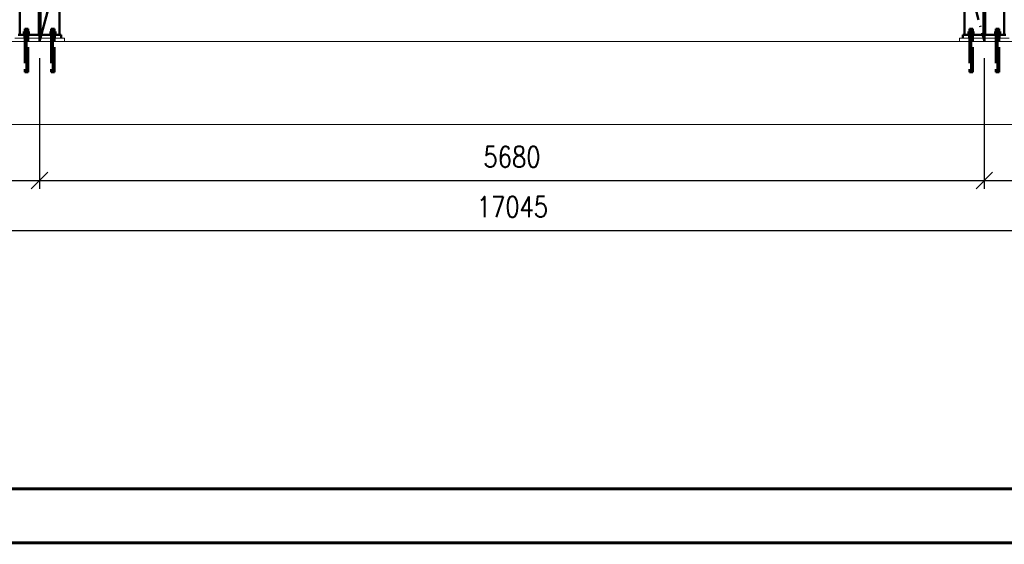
# Paper-space layout 'Layout1' of a CAD drawing. Extents: x -2 to 1243, y -36 to 596.
# Tile 11 of 132: x 192 to 310, y 0 to 63. Entities that reach past the tile are written whole.
import ezdxf
from ezdxf.enums import TextEntityAlignment as Align

# ---------------------------------------------------------------- set-up
doc = ezdxf.new("R2010")
doc.units = 0
doc.linetypes.add('ACAD_ISO02W100', pattern=[15, 12, -3])
doc.linetypes.add('ACAD_ISO04W100', pattern=[30.5, 24, -3, 0.5, -3])
doc.layers.get('0').update_dxf_attribs({"linetype": 'CONTINUOUS'})
doc.layers.get('DEFPOINTS').update_dxf_attribs({"color": 132, "linetype": 'CONTINUOUS'})
doc.layers.add('RAMECEK_HP', color=251, linetype='CONTINUOUS')
for name, color, linetype, lineweight in [('SS_1.ET-HALA_TaO-PODLAHA', 9, 'CONTINUOUS', 13), ('SS_2.ET-HALA_TaO-VESTAVBA_A1÷B2-PODLITI', 9, 'CONTINUOUS', 5), ('SS_2.ET-HALA_TaO-VESTAVBA_A1÷B2-VAZBA', 200, 'CONTINUOUS', 50), ('SS_KOTY', 3, 'CONTINUOUS', 25)]:
    doc.layers.add(name, color=color, linetype=linetype, lineweight=lineweight)
doc.styles.add('ROMANS', font='romans.shx', dxfattribs={"width": 0.8})
doc.dimstyles.new('A-1_(2.5)_50AS', dxfattribs={"dimtxt": 2.5, "dimasz": 2, "dimexe": 1, "dimexo": 2, "dimgap": 0, "dimtad": 0, "dimdec": 1, "dimlfac": 50, "dimrnd": 1, "dimtxsty": 'ROMANS', "dimblk1": 'OBLIQUE', "dimblk2": 'OBLIQUE', "dimsah": 1, "dimcen": 2, "dimclrd": 256, "dimclre": 256, "dimclrt": 256, "dimadec": 1, "dimazin": 2, "dimtfac": 0.714286, "dimtdec": 1, "dimtmove": 0, "dimatfit": 3, "dimldrblk": 'OPEN', "dimfxl": 1, "dimtvp": 1.142857, "dimtfill": 1, "dimtolj": 1, "dimlwd": -1, "dimlwe": -1, "dimarcsym": 0})

# ---------------------------------------------------------------- blocks, each defined once
blk = doc.blocks.new('*U6')
at = {"layer": 'RAMECEK_HP', "lineweight": 35, "const_width": 0.35}
for points in [[(0, 594), (0, 0), (1051, 0), (1051, 594)], [(6.5, 587.5), (6.5, 6.5), (1044.5, 6.5), (1044.5, 587.5)]]:
    blk.add_lwpolyline(points, close=True, dxfattribs=at)
at = {"layer": 'DEFPOINTS', "style": 'ROMANS', "width": 0.8}
blk.add_attdef('TISK', text='', height=10, dxfattribs=at).set_placement((1051, -33), align=Align.RIGHT)
blk = doc.blocks.new('_Oblique')
at = {"color": 0, "linetype": 'ByBlock', "lineweight": -2}
blk.add_line((-0.5, -0.5), (0.5, 0.5), dxfattribs=at)
blk = doc.blocks.new('*D34')
at = {"layer": 'DEFPOINTS', "color": 0, "transparency": 16777216}
for p in [(80.74, 60.28), (194.34, 60.28, 8771), (194.34, 43.55)]:
    blk.add_point(p, dxfattribs=at)
at = {"layer": 'SS_KOTY', "transparency": 16777216}
for p, q in [((80.74, 58.28), (80.74, 42.55)), ((194.34, 58.28), (194.34, 42.55)), ((80.74, 43.55), (194.34, 43.55))]:
    blk.add_line(p, q, dxfattribs=at)
at = {"layer": 'SS_KOTY', "transparency": 16777216, "xscale": 2, "yscale": 2, "zscale": 2, "rotation": 180}
blk.add_blockref('_Oblique', (80.74, 43.55), dxfattribs=at)
at = {"layer": 'SS_KOTY', "transparency": 16777216, "xscale": 2, "yscale": 2, "zscale": 2}
blk.add_blockref('_Oblique', (194.34, 43.55), dxfattribs=at)
at = {"layer": 'SS_KOTY', "transparency": 16777216, "insert": (137.54, 46.4), "char_height": 2.5, "attachment_point": 5, "style": 'ROMANS', "bg_fill": 3, "box_fill_scale": 1.1, "bg_fill_color": 256, "bg_fill_true_color": 13158600, "bg_fill_transparency": 0}
blk.add_mtext('\\A1;5680', dxfattribs=at)
blk = doc.blocks.new('_OPEN')
at = {"color": 0, "linetype": 'ByBlock'}
for p, q in [((-1, 0.167), (0, 0)), ((0, 0), (-1, -0.167)), ((0, 0), (-1, 0))]:
    blk.add_line(p, q, dxfattribs=at)
blk = doc.blocks.new('*D35')
at = {"layer": 'DEFPOINTS', "color": 0, "transparency": 16777216}
for p in [(194.34, 60.28, 8771), (307.94, 60.28, 8771), (307.94, 43.55)]:
    blk.add_point(p, dxfattribs=at)
at = {"layer": 'SS_KOTY', "transparency": 16777216}
for p, q in [((194.34, 58.28), (194.34, 42.55)), ((307.94, 58.28), (307.94, 42.55)), ((194.34, 43.55), (307.94, 43.55))]:
    blk.add_line(p, q, dxfattribs=at)
at = {"layer": 'SS_KOTY', "transparency": 16777216, "xscale": 2, "yscale": 2, "zscale": 2, "rotation": 180}
blk.add_blockref('_Oblique', (194.34, 43.55), dxfattribs=at)
at = {"layer": 'SS_KOTY', "transparency": 16777216, "xscale": 2, "yscale": 2, "zscale": 2}
blk.add_blockref('_Oblique', (307.94, 43.55), dxfattribs=at)
at = {"layer": 'SS_KOTY', "transparency": 16777216, "insert": (251.14, 46.4), "char_height": 2.5, "attachment_point": 5, "style": 'ROMANS', "bg_fill": 3, "box_fill_scale": 1.1, "bg_fill_color": 256, "bg_fill_true_color": 13158600, "bg_fill_transparency": 0}
blk.add_mtext('\\A1;5680', dxfattribs=at)
blk = doc.blocks.new('*D36')
at = {"layer": 'DEFPOINTS', "color": 0, "transparency": 16777216}
for p in [(307.94, 60.28, 8771), (421.64, 60.28, 8771), (421.64, 43.55)]:
    blk.add_point(p, dxfattribs=at)
at = {"layer": 'SS_KOTY', "transparency": 16777216}
for p, q in [((307.94, 58.28), (307.94, 42.55)), ((421.64, 58.28), (421.64, 42.55)), ((307.94, 43.55), (421.64, 43.55))]:
    blk.add_line(p, q, dxfattribs=at)
at = {"layer": 'SS_KOTY', "transparency": 16777216, "xscale": 2, "yscale": 2, "zscale": 2, "rotation": 180}
blk.add_blockref('_Oblique', (307.94, 43.55), dxfattribs=at)
at = {"layer": 'SS_KOTY', "transparency": 16777216, "xscale": 2, "yscale": 2, "zscale": 2}
blk.add_blockref('_Oblique', (421.64, 43.55), dxfattribs=at)
at = {"layer": 'SS_KOTY', "transparency": 16777216, "insert": (364.79, 46.4), "char_height": 2.5, "attachment_point": 5, "style": 'ROMANS', "bg_fill": 3, "box_fill_scale": 1.1, "bg_fill_color": 256, "bg_fill_true_color": 13158600, "bg_fill_transparency": 0}
blk.add_mtext('\\A1;5685', dxfattribs=at)
blk = doc.blocks.new('*D39')
at = {"layer": 'DEFPOINTS', "color": 0, "transparency": 16777216}
for p in [(80.74, 60.28), (421.64, 60.28, 8771), (421.64, 37.55)]:
    blk.add_point(p, dxfattribs=at)
at = {"layer": 'SS_KOTY', "transparency": 16777216}
for p, q in [((80.74, 58.28), (80.74, 36.55)), ((421.64, 58.28), (421.64, 36.55)), ((80.74, 37.55), (421.64, 37.55))]:
    blk.add_line(p, q, dxfattribs=at)
at = {"layer": 'SS_KOTY', "transparency": 16777216, "xscale": 2, "yscale": 2, "zscale": 2, "rotation": 180}
blk.add_blockref('_Oblique', (80.74, 37.55), dxfattribs=at)
at = {"layer": 'SS_KOTY', "transparency": 16777216, "xscale": 2, "yscale": 2, "zscale": 2}
blk.add_blockref('_Oblique', (421.64, 37.55), dxfattribs=at)
at = {"layer": 'SS_KOTY', "transparency": 16777216, "insert": (251.19, 40.4), "char_height": 2.5, "attachment_point": 5, "style": 'ROMANS', "bg_fill": 3, "box_fill_scale": 1.1, "bg_fill_color": 256, "bg_fill_true_color": 13158600, "bg_fill_transparency": 0}
blk.add_mtext('\\A1;17045', dxfattribs=at)

psp = doc.layouts.get("Layout1")

# ---------------------------------------------------------------- linework, layer by layer
at = {"layer": 'SS_2.ET-HALA_TaO-VESTAVBA_A1÷B2-VAZBA', "color": 3, "linetype": 'ACAD_ISO02W100', "ltscale": 0.25}
for p, q in [((194.2423, 61.082), (194.2423, 153.042)), ((194.4423, 61.082), (194.4423, 153.042)), ((307.8423, 61.082), (307.8423, 153.042)), ((308.0423, 61.082), (308.0423, 153.042)), ((192.5575, 61.782), (192.5423, 61.782)), ((192.5423, 61.782), (192.5423, 61.462)), ((192.6009, 61.782), (192.5575, 61.782)), ((192.6657, 61.782), (192.6009, 61.782)), ((192.7423, 61.782), (192.6657, 61.782)), ((192.8188, 61.782), (192.7423, 61.782)), ((192.8837, 61.782), (192.8188, 61.782)), ((192.9271, 61.782), (192.8837, 61.782)), ((192.9423, 61.782), (192.9271, 61.782)), ((192.9423, 61.462), (192.9423, 61.782)), ((195.7575, 61.782), (195.7423, 61.782)), ((195.7423, 61.782), (195.7423, 61.462)), ((195.8009, 61.782), (195.7575, 61.782)), ((195.8657, 61.782), (195.8009, 61.782)), ((195.9423, 61.782), (195.8657, 61.782)), ((196.0188, 61.782), (195.9423, 61.782)), ((196.0837, 61.782), (196.0188, 61.782)), ((196.1271, 61.782), (196.0837, 61.782)), ((196.1423, 61.782), (196.1271, 61.782)), ((196.1423, 61.462), (196.1423, 61.782)), ((306.1575, 61.782), (306.1423, 61.782)), ((306.1423, 61.782), (306.1423, 61.462)), ((306.2009, 61.782), (306.1575, 61.782)), ((306.2657, 61.782), (306.2009, 61.782)), ((306.3423, 61.782), (306.2657, 61.782)), ((306.4188, 61.782), (306.3423, 61.782)), ((306.4837, 61.782), (306.4188, 61.782)), ((306.5271, 61.782), (306.4837, 61.782)), ((306.5423, 61.782), (306.5271, 61.782)), ((306.5423, 61.462), (306.5423, 61.782)), ((309.3575, 61.782), (309.3423, 61.782)), ((309.3423, 61.782), (309.3423, 61.462)), ((309.4009, 61.782), (309.3575, 61.782)), ((309.4657, 61.782), (309.4009, 61.782)), ((309.5423, 61.782), (309.4657, 61.782)), ((309.6188, 61.782), (309.5423, 61.782)), ((309.6837, 61.782), (309.6188, 61.782)), ((309.7271, 61.782), (309.6837, 61.782)), ((309.7423, 61.782), (309.7271, 61.782)), ((309.7423, 61.462), (309.7423, 61.782)), ((192.3723, 61.142), (192.3794, 61.142)), ((192.3723, 61.142), (192.3723, 61.082)), ((192.3794, 61.142), (192.4004, 61.142)), ((192.4004, 61.142), (192.4346, 61.142)), ((192.4346, 61.142), (192.4806, 61.142)), ((192.7423, 61.462), (192.4426, 61.462)), ((192.4426, 61.462), (192.4426, 61.142)), ((192.4806, 61.142), (192.5367, 61.142)), ((192.5367, 61.142), (192.6007, 61.142)), ((192.6007, 61.142), (192.6701, 61.142)), ((192.6701, 61.142), (192.7423, 61.142)), ((193.0419, 61.462), (192.7423, 61.462)), ((192.7423, 61.462), (192.7423, 61.142)), ((192.7423, 61.142), (192.8145, 61.142)), ((192.8145, 61.142), (192.8839, 61.142)), ((192.8839, 61.142), (192.9478, 61.142)), ((192.9478, 61.142), (193.0039, 61.142)), ((193.0039, 61.142), (193.0499, 61.142)), ((193.0419, 61.142), (193.0419, 61.462)), ((193.0499, 61.142), (193.0841, 61.142)), ((193.0841, 61.142), (193.1052, 61.142)), ((193.1052, 61.142), (193.1123, 61.142)), ((193.1123, 61.082), (193.1123, 61.142)), ((195.5723, 61.142), (195.5794, 61.142)), ((195.5723, 61.142), (195.5723, 61.082)), ((195.5794, 61.142), (195.6004, 61.142)), ((195.6004, 61.142), (195.6346, 61.142)), ((195.6346, 61.142), (195.6806, 61.142)), ((195.9423, 61.462), (195.6426, 61.462)), ((195.6426, 61.462), (195.6426, 61.142)), ((195.6806, 61.142), (195.7367, 61.142)), ((195.7367, 61.142), (195.8007, 61.142)), ((195.8007, 61.142), (195.8701, 61.142)), ((195.8701, 61.142), (195.9423, 61.142)), ((196.2419, 61.462), (195.9423, 61.462)), ((195.9423, 61.462), (195.9423, 61.142)), ((195.9423, 61.142), (196.0145, 61.142)), ((196.0145, 61.142), (196.0839, 61.142)), ((196.0839, 61.142), (196.1478, 61.142)), ((196.1478, 61.142), (196.2039, 61.142)), ((196.2039, 61.142), (196.2499, 61.142)), ((196.2419, 61.142), (196.2419, 61.462)), ((196.2499, 61.142), (196.2841, 61.142)), ((196.2841, 61.142), (196.3052, 61.142)), ((196.3052, 61.142), (196.3123, 61.142)), ((196.3123, 61.082), (196.3123, 61.142)), ((305.9723, 61.142), (305.9794, 61.142)), ((305.9723, 61.142), (305.9723, 61.082)), ((305.9794, 61.142), (306.0004, 61.142)), ((306.0004, 61.142), (306.0346, 61.142)), ((306.0346, 61.142), (306.0806, 61.142)), ((306.3423, 61.462), (306.0426, 61.462)), ((306.0426, 61.462), (306.0426, 61.142)), ((306.0806, 61.142), (306.1367, 61.142)), ((306.1367, 61.142), (306.2007, 61.142)), ((306.2007, 61.142), (306.2701, 61.142)), ((306.2701, 61.142), (306.3423, 61.142)), ((306.6419, 61.462), (306.3423, 61.462)), ((306.3423, 61.462), (306.3423, 61.142)), ((306.3423, 61.142), (306.4145, 61.142)), ((306.4145, 61.142), (306.4839, 61.142)), ((306.4839, 61.142), (306.5478, 61.142)), ((306.5478, 61.142), (306.6039, 61.142)), ((306.6039, 61.142), (306.6499, 61.142)), ((306.6419, 61.142), (306.6419, 61.462)), ((306.6499, 61.142), (306.6841, 61.142)), ((306.6841, 61.142), (306.7052, 61.142)), ((306.7052, 61.142), (306.7123, 61.142)), ((306.7123, 61.082), (306.7123, 61.142)), ((309.1723, 61.142), (309.1794, 61.142)), ((309.1723, 61.142), (309.1723, 61.082)), ((309.1794, 61.142), (309.2004, 61.142)), ((309.2004, 61.142), (309.2346, 61.142)), ((309.2346, 61.142), (309.2806, 61.142)), ((309.5423, 61.462), (309.2426, 61.462)), ((309.2426, 61.462), (309.2426, 61.142)), ((309.2806, 61.142), (309.3367, 61.142)), ((309.3367, 61.142), (309.4007, 61.142)), ((309.4007, 61.142), (309.4701, 61.142)), ((309.4701, 61.142), (309.5423, 61.142)), ((309.8419, 61.462), (309.5423, 61.462)), ((309.5423, 61.462), (309.5423, 61.142)), ((309.5423, 61.142), (309.6145, 61.142)), ((309.6145, 61.142), (309.6839, 61.142)), ((309.6839, 61.142), (309.7478, 61.142)), ((309.7478, 61.142), (309.8039, 61.142)), ((309.8039, 61.142), (309.8499, 61.142)), ((309.8419, 61.142), (309.8419, 61.462)), ((309.8499, 61.142), (309.8841, 61.142)), ((309.8841, 61.142), (309.9052, 61.142)), ((309.9052, 61.142), (309.9123, 61.142)), ((309.9123, 61.082), (309.9123, 61.142))]:
    psp.add_line(p, q, dxfattribs=at)
at = {"layer": 'SS_2.ET-HALA_TaO-VESTAVBA_A1÷B2-VAZBA', "color": 1, "linetype": 'Continuous', "ltscale": 0.25}
for p, q in [((191.9423, 61.082), (191.9423, 152.282)), ((196.7423, 152.282), (196.7423, 61.082)), ((305.5423, 61.082), (305.5423, 152.282)), ((310.3423, 152.282), (310.3423, 61.082)), ((196.9423, 61.082), (191.7423, 61.082)), ((310.5423, 61.082), (305.3423, 61.082))]:
    psp.add_line(p, q, dxfattribs=at)
at = {"layer": 'SS_2.ET-HALA_TaO-VESTAVBA_A1÷B2-VAZBA', "color": 7, "linetype": 'ACAD_ISO04W100', "ltscale": 0.25}
for p, q in [((193.1123, 61.282), (192.3723, 61.282)), ((196.3123, 61.282), (195.5723, 61.282)), ((306.7123, 61.282), (305.9723, 61.282)), ((309.9123, 61.282), (309.1723, 61.282))]:
    psp.add_line(p, q, dxfattribs=at)

# ---------------------------------------------------------------- block references
at = {"layer": 'RAMECEK_HP'}
psp.add_blockref('*U6', (0, 0), dxfattribs=at)

# ---------------------------------------------------------------- next in the draw order: dimensions: what is measured, and where the dimension line sits
at = {"layer": 'SS_KOTY'}
dim = psp.add_linear_dim(base=(194.3423, 43.5453), p1=(80.7423, 60.282), p2=(194.3423, 60.282, 8771), dimstyle='A-1_(2.5)_50AS', dxfattribs=at)
dim.commit()
dim.dimension.update_dxf_attribs({"geometry": '*D34', "text_midpoint": (137.5423, 46.4025)})

# ---------------------------------------------------------------- next in the draw order: dimensions: what is measured, and where the dimension line sits
dim = psp.add_linear_dim(base=(307.9423, 43.5453), p1=(194.3423, 60.282, 8771), p2=(307.9423, 60.282, 8771), dimstyle='A-1_(2.5)_50AS', override={"dimtmove": 1}, dxfattribs=at)
dim.commit()
dim.dimension.update_dxf_attribs({"geometry": '*D35', "text_midpoint": (251.1423, 46.4025)})

# ---------------------------------------------------------------- next in the draw order: dimensions: what is measured, and where the dimension line sits
dim = psp.add_linear_dim(base=(421.6423, 43.5453), p1=(307.9423, 60.282, 8771), p2=(421.6423, 60.282, 8771), dimstyle='A-1_(2.5)_50AS', override={"dimtmove": 1}, dxfattribs=at)
dim.commit()
dim.dimension.update_dxf_attribs({"geometry": '*D36', "text_midpoint": (364.7923, 46.4025)})

# ---------------------------------------------------------------- next in the draw order: dimensions: what is measured, and where the dimension line sits
dim = psp.add_linear_dim(base=(421.6423, 37.5453), p1=(80.7423, 60.282), p2=(421.6423, 60.282, 8771), dimstyle='A-1_(2.5)_50AS', dxfattribs=at)
dim.commit()
dim.dimension.update_dxf_attribs({"geometry": '*D39', "text_midpoint": (251.1923, 40.4025)})

# ---------------------------------------------------------------- next in the draw order: linework, layer by layer
at = {"layer": 'SS_1.ET-HALA_TaO-PODLAHA', "ltscale": 0.25}
for p, q in [((563.2463, 60.282), (71.7423, 60.282)), ((71.7423, 50.282), (563.2463, 50.282))]:
    psp.add_line(p, q, dxfattribs=at)
at = {"layer": 'SS_2.ET-HALA_TaO-VESTAVBA_A1÷B2-PODLITI', "ltscale": 0.25}
for p, q in [((197.3423, 60.682), (191.3423, 60.682)), ((197.3423, 60.282), (197.3423, 60.682)), ((310.9423, 60.682), (304.9423, 60.682)), ((304.9423, 60.682), (304.9423, 60.282))]:
    psp.add_line(p, q, dxfattribs=at)
at = {"layer": 'SS_2.ET-HALA_TaO-VESTAVBA_A1÷B2-VAZBA', "color": 7, "linetype": 'ACAD_ISO04W100', "ltscale": 0.25}
for p, q in [((194.3423, 60.282), (194.3423, 181.082)), ((307.9423, 60.282), (307.9423, 181.082)), ((194.3423, 60.282), (214.3423, 134.982)), ((287.9423, 134.982), (307.9423, 60.282)), ((192.7423, 61.782), (192.7423, 56.582)), ((195.9423, 61.782), (195.9423, 56.582)), ((306.3423, 61.782), (306.3423, 56.582)), ((309.5423, 61.782), (309.5423, 56.582)), ((192.9423, 60.482), (192.5423, 60.482)), ((196.1423, 60.482), (195.7423, 60.482)), ((306.5423, 60.482), (306.1423, 60.482)), ((309.7423, 60.482), (309.3423, 60.482))]:
    psp.add_line(p, q, dxfattribs=at)
at = {"layer": 'SS_2.ET-HALA_TaO-VESTAVBA_A1÷B2-VAZBA', "color": 3, "linetype": 'ACAD_ISO02W100', "ltscale": 0.25}
for p, q in [((192.5223, 61.082), (192.5223, 60.682)), ((192.5423, 61.082), (192.5423, 60.682)), ((192.5423, 60.682), (192.5423, 56.582)), ((192.9423, 60.682), (192.9423, 61.082)), ((192.9423, 56.582), (192.9423, 60.682)), ((192.9623, 60.682), (192.9623, 61.082)), ((195.7223, 61.082), (195.7223, 60.682)), ((195.7423, 61.082), (195.7423, 60.682)), ((195.7423, 60.682), (195.7423, 56.582)), ((196.1423, 60.682), (196.1423, 61.082)), ((196.1423, 56.582), (196.1423, 60.682)), ((196.1623, 60.682), (196.1623, 61.082)), ((306.1223, 61.082), (306.1223, 60.682)), ((306.1423, 61.082), (306.1423, 60.682)), ((306.1423, 60.682), (306.1423, 56.582)), ((306.5423, 60.682), (306.5423, 61.082)), ((306.5423, 56.582), (306.5423, 60.682)), ((306.5623, 60.682), (306.5623, 61.082)), ((309.3223, 61.082), (309.3223, 60.682)), ((309.3423, 61.082), (309.3423, 60.682)), ((309.3423, 60.682), (309.3423, 56.582)), ((309.7423, 60.682), (309.7423, 61.082)), ((309.7423, 56.582), (309.7423, 60.682)), ((309.7623, 60.682), (309.7623, 61.082)), ((192.5423, 56.582), (192.5461, 56.582)), ((192.5461, 56.582), (192.5575, 56.582)), ((192.5575, 56.582), (192.576, 56.582)), ((192.576, 56.582), (192.6009, 56.582)), ((192.6009, 56.582), (192.6312, 56.582)), ((192.6312, 56.582), (192.6657, 56.582)), ((192.6657, 56.582), (192.7033, 56.582)), ((192.7033, 56.582), (192.7423, 56.582)), ((192.7423, 56.582), (192.7813, 56.582)), ((192.7813, 56.582), (192.8188, 56.582)), ((192.8188, 56.582), (192.8534, 56.582)), ((192.8534, 56.582), (192.8837, 56.582)), ((192.8837, 56.582), (192.9086, 56.582)), ((192.9086, 56.582), (192.9271, 56.582)), ((192.9271, 56.582), (192.9384, 56.582)), ((192.9384, 56.582), (192.9423, 56.582)), ((195.7423, 56.582), (195.7461, 56.582)), ((195.7461, 56.582), (195.7575, 56.582)), ((195.7575, 56.582), (195.776, 56.582)), ((195.776, 56.582), (195.8009, 56.582)), ((195.8009, 56.582), (195.8312, 56.582)), ((195.8312, 56.582), (195.8657, 56.582)), ((195.8657, 56.582), (195.9033, 56.582)), ((195.9033, 56.582), (195.9423, 56.582)), ((195.9423, 56.582), (195.9813, 56.582)), ((195.9813, 56.582), (196.0188, 56.582)), ((196.0188, 56.582), (196.0534, 56.582)), ((196.0534, 56.582), (196.0837, 56.582)), ((196.0837, 56.582), (196.1086, 56.582)), ((196.1086, 56.582), (196.1271, 56.582)), ((196.1271, 56.582), (196.1384, 56.582)), ((196.1384, 56.582), (196.1423, 56.582)), ((306.1423, 56.582), (306.1461, 56.582)), ((306.1461, 56.582), (306.1575, 56.582)), ((306.1575, 56.582), (306.176, 56.582)), ((306.176, 56.582), (306.2009, 56.582)), ((306.2009, 56.582), (306.2312, 56.582)), ((306.2312, 56.582), (306.2657, 56.582)), ((306.2657, 56.582), (306.3033, 56.582)), ((306.3033, 56.582), (306.3423, 56.582)), ((306.3423, 56.582), (306.3813, 56.582)), ((306.3813, 56.582), (306.4188, 56.582)), ((306.4188, 56.582), (306.4534, 56.582)), ((306.4534, 56.582), (306.4837, 56.582)), ((306.4837, 56.582), (306.5086, 56.582)), ((306.5086, 56.582), (306.5271, 56.582)), ((306.5271, 56.582), (306.5384, 56.582)), ((306.5384, 56.582), (306.5423, 56.582)), ((309.3423, 56.582), (309.3461, 56.582)), ((309.3461, 56.582), (309.3575, 56.582)), ((309.3575, 56.582), (309.376, 56.582)), ((309.376, 56.582), (309.4009, 56.582)), ((309.4009, 56.582), (309.4312, 56.582)), ((309.4312, 56.582), (309.4657, 56.582)), ((309.4657, 56.582), (309.5033, 56.582)), ((309.5033, 56.582), (309.5423, 56.582)), ((309.5423, 56.582), (309.5813, 56.582)), ((309.5813, 56.582), (309.6188, 56.582)), ((309.6188, 56.582), (309.6534, 56.582)), ((309.6534, 56.582), (309.6837, 56.582)), ((309.6837, 56.582), (309.7086, 56.582)), ((309.7086, 56.582), (309.7271, 56.582)), ((309.7271, 56.582), (309.7384, 56.582)), ((309.7384, 56.582), (309.7423, 56.582))]:
    psp.add_line(p, q, dxfattribs=at)
at = {"layer": 'SS_2.ET-HALA_TaO-VESTAVBA_A1÷B2-VAZBA', "color": 1, "linetype": 'Continuous', "ltscale": 0.25}
for p, q in [((196.9423, 60.682), (196.9423, 61.082)), ((305.3423, 61.082), (305.3423, 60.682))]:
    psp.add_line(p, q, dxfattribs=at)

doc.saveas('drawing.dxf')
